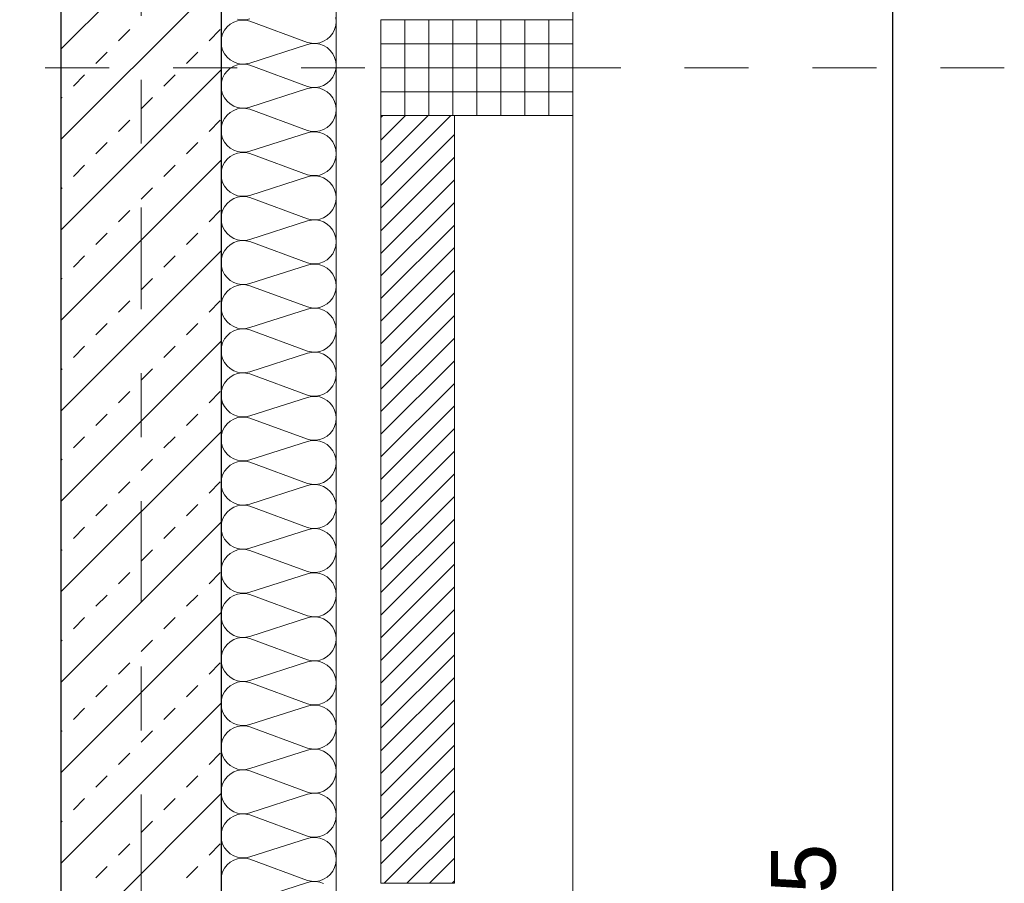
# Model space of a CAD drawing. Header units: metres. Extents: x -45.2 to 14.3, y -31.8 to 10.2.
# Tile 142 of 148: x -0.2 to 1.3, y -2.6 to -1.3. Entities that reach past the tile are written whole.
import ezdxf

# ---------------------------------------------------------------- set-up
doc = ezdxf.new("R2010")
doc.units = ezdxf.units.M
doc.header["$LTSCALE"] = 0.05
doc.linetypes.add('Achsen 01', pattern=[5.291531, 3.175, -1.058062, 0.352704, -0.705764])
doc.linetypes.add('Raster 01', pattern=[2, 1, -1])
for name, color, linetype, lineweight in [('013_Beton und Stahlbetonarbeiten-330 Außenwände', 7, 'Continuous', 25), ('014_Fassadenarbeiten-330 Betonfertigteile vertikal', 7, 'Continuous', 9), ('014_Fassadenarbeiten-330 Filtermauerwerk 11.5cm', 7, 'Continuous', 9), ('Bemaßung-Bemaßung', 7, 'Continuous', 9)]:
    doc.layers.add(name, color=color, linetype=linetype, lineweight=lineweight)
for name, color, linetype, lineweight, true_color in [('014_Fassadenarbeiten-000 Aufsicht Betonfertigteile', 7, 'Continuous', 9, 0xc0c0c0), ('014_Fassadenarbeiten-330 mineralische Dämmung', 7, 'Continuous', 9, 0x666666), ('AV1-Achsen', 1, 'Achsen 01', 18, 0xff0000), ('AV1-Raster', 7, 'Raster 01', 9, 0xa6a6a6)]:
    doc.layers.add(name, color=color, linetype=linetype, lineweight=lineweight, true_color=true_color)
doc.styles.add('Arial', font='arial.ttf')

msp = doc.modelspace()

# ---------------------------------------------------------------- linework, layer by layer
at = {"layer": '013_Beton und Stahlbetonarbeiten-330 Außenwände', "color": 251, "linetype": 'Continuous', "lineweight": 13, "true_color": 0x4c4c4c}
for p, q in [((0.125, -1.0706), (-0.125, -1.3206)), ((0.125, -1.212), (-0.125, -1.462)), ((-0.0354, -1.3081), (-0.0177, -1.2905)), ((0.1061, -1.3081), (0.1237, -1.2905)), ((-0.0707, -1.3435), (-0.053, -1.3258)), ((0.0707, -1.3435), (0.0884, -1.3258)), ((0.125, -1.3534), (-0.125, -1.6034)), ((-0.1061, -1.3789), (-0.0884, -1.3612)), ((0.0354, -1.3789), (0.053, -1.3612)), ((-0.125, -1.3978), (-0.1237, -1.3965)), ((0, -1.4142), (0.0177, -1.3965)), ((-0.0354, -1.4496), (-0.0177, -1.4319)), ((0.1061, -1.4496), (0.1237, -1.4319)), ((-0.0707, -1.4849), (-0.053, -1.4672)), ((0.0707, -1.4849), (0.0884, -1.4672)), ((0.125, -1.4948), (-0.125, -1.7448)), ((-0.1061, -1.5203), (-0.0884, -1.5026)), ((0.0354, -1.5203), (0.053, -1.5026)), ((-0.125, -1.5392), (-0.1237, -1.538)), ((0, -1.5556), (0.0177, -1.538)), ((-0.0354, -1.591), (-0.0177, -1.5733)), ((0.1061, -1.591), (0.1237, -1.5733)), ((-0.0707, -1.6263), (-0.053, -1.6087)), ((0.0707, -1.6263), (0.0884, -1.6087)), ((0.125, -1.6363), (-0.125, -1.8863)), ((-0.1061, -1.6617), (-0.0884, -1.644)), ((0.0354, -1.6617), (0.053, -1.644)), ((-0.125, -1.6806), (-0.1237, -1.6794)), ((0, -1.6971), (0.0177, -1.6794)), ((-0.0354, -1.7324), (-0.0177, -1.7147)), ((0.1061, -1.7324), (0.1237, -1.7147)), ((-0.0707, -1.7678), (-0.053, -1.7501)), ((0.0707, -1.7678), (0.0884, -1.7501)), ((0.125, -1.7777), (-0.125, -2.0277)), ((-0.1061, -1.8031), (-0.0884, -1.7854)), ((0.0354, -1.8031), (0.053, -1.7854)), ((-0.125, -1.8221), (-0.1237, -1.8208)), ((0, -1.8385), (0.0177, -1.8208)), ((-0.0354, -1.8738), (-0.0177, -1.8562)), ((0.1061, -1.8738), (0.1237, -1.8562)), ((-0.0707, -1.9092), (-0.053, -1.8915)), ((0.0707, -1.9092), (0.0884, -1.8915)), ((0.125, -1.9191), (-0.125, -2.1691)), ((-0.1061, -1.9445), (-0.0884, -1.9269)), ((0.0354, -1.9445), (0.053, -1.9269)), ((-0.125, -1.9635), (-0.1237, -1.9622)), ((0, -1.9799), (0.0177, -1.9622)), ((-0.0354, -2.0153), (-0.0177, -1.9976)), ((0.1061, -2.0153), (0.1237, -1.9976)), ((-0.0707, -2.0506), (-0.053, -2.0329)), ((0.0707, -2.0506), (0.0884, -2.0329)), ((0.125, -2.0605), (-0.125, -2.3105)), ((-0.1061, -2.086), (-0.0884, -2.0683)), ((0.0354, -2.086), (0.053, -2.0683)), ((-0.125, -2.1049), (-0.1237, -2.1036)), ((0, -2.1213), (0.0177, -2.1036)), ((-0.0354, -2.1567), (-0.0177, -2.139)), ((0.1061, -2.1567), (0.1237, -2.139)), ((-0.0707, -2.192), (-0.053, -2.1744)), ((0.0707, -2.192), (0.0884, -2.1744)), ((0.125, -2.2019), (-0.125, -2.4519)), ((-0.1061, -2.2274), (-0.0884, -2.2097)), ((0.0354, -2.2274), (0.053, -2.2097)), ((-0.125, -2.2463), (-0.1237, -2.2451)), ((0, -2.2627), (0.0177, -2.2451)), ((-0.0354, -2.2981), (-0.0177, -2.2804)), ((0.1061, -2.2981), (0.1237, -2.2804)), ((-0.0707, -2.3335), (-0.053, -2.3158)), ((0.0707, -2.3335), (0.0884, -2.3158)), ((0.125, -2.3434), (-0.125, -2.5934)), ((-0.1061, -2.3688), (-0.0884, -2.3511)), ((0.0354, -2.3688), (0.053, -2.3511)), ((-0.125, -2.3877), (-0.1237, -2.3865)), ((0, -2.4042), (0.0177, -2.3865)), ((-0.0354, -2.4395), (-0.0177, -2.4218)), ((0.1061, -2.4395), (0.1237, -2.4218)), ((-0.0707, -2.4749), (-0.053, -2.4572)), ((0.0707, -2.4749), (0.0884, -2.4572)), ((0.125, -2.4848), (-0.125, -2.7348)), ((-0.1061, -2.5102), (-0.0884, -2.4926)), ((0.0354, -2.5102), (0.053, -2.4926)), ((-0.125, -2.5292), (-0.1237, -2.5279)), ((0, -2.5456), (0.0177, -2.5279)), ((-0.0354, -2.5809), (-0.0177, -2.5633)), ((0.1061, -2.5809), (0.1237, -2.5633)), ((-0.0707, -2.6163), (-0.053, -2.5986)), ((0.0707, -2.6163), (0.0884, -2.5986))]:
    msp.add_line(p, q, dxfattribs=at)
at = {"layer": '013_Beton und Stahlbetonarbeiten-330 Außenwände'}
msp.add_lwpolyline([(-0.125, -5.525), (-0.125, 0.125), (0.125, 0.125), (0.125, -5.525)], close=True, dxfattribs=at)
at = {"layer": '014_Fassadenarbeiten-000 Aufsicht Betonfertigteile'}
msp.add_lwpolyline([(0.305, -21.905), (0.305, 0.305), (0.675, 0.675), (0.675, -22.275)], close=True, dxfattribs=at)
at = {"layer": '014_Fassadenarbeiten-330 Betonfertigteile vertikal', "color": 8, "linetype": 'Continuous', "lineweight": 9, "true_color": 0x808080}
for p, q in [((0.4125, -1.275), (0.4125, -1.425)), ((0.45, -1.275), (0.45, -1.425)), ((0.4875, -1.275), (0.4875, -1.425)), ((0.525, -1.275), (0.525, -1.425)), ((0.5625, -1.275), (0.5625, -1.425)), ((0.6, -1.275), (0.6, -1.425)), ((0.6375, -1.275), (0.6375, -1.425))]:
    msp.add_line(p, q, dxfattribs=at)
at = {"layer": '014_Fassadenarbeiten-330 Betonfertigteile vertikal', "color": 8, "linetype": 'Continuous', "lineweight": 13, "true_color": 0x808080}
for p, q in [((0.375, -1.3125), (0.675, -1.3125)), ((0.375, -1.35), (0.675, -1.35)), ((0.375, -1.3875), (0.675, -1.3875))]:
    msp.add_line(p, q, dxfattribs=at)
at = {"layer": '014_Fassadenarbeiten-330 Betonfertigteile vertikal'}
msp.add_lwpolyline([(0.675, -1.275), (0.675, -1.425), (0.375, -1.425), (0.375, -1.275)], close=True, dxfattribs=at)
at = {"layer": '014_Fassadenarbeiten-330 Filtermauerwerk 11.5cm', "color": 8, "linetype": 'Continuous', "lineweight": 9, "true_color": 0x808080}
for p, q in [((0.375, -1.4281), (0.3781, -1.425)), ((0.375, -1.4635), (0.4135, -1.425)), ((0.375, -1.4988), (0.4488, -1.425)), ((0.375, -1.5342), (0.4842, -1.425)), ((0.375, -1.5695), (0.49, -1.4545)), ((0.375, -1.6049), (0.49, -1.4899)), ((0.375, -1.6403), (0.49, -1.5253)), ((0.375, -1.6756), (0.49, -1.5606)), ((0.375, -1.711), (0.49, -1.596)), ((0.375, -1.7463), (0.49, -1.6313)), ((0.375, -1.7817), (0.49, -1.6667)), ((0.375, -1.817), (0.49, -1.702)), ((0.375, -1.8524), (0.49, -1.7374)), ((0.375, -1.8877), (0.49, -1.7727)), ((0.375, -1.9231), (0.49, -1.8081)), ((0.375, -1.9585), (0.49, -1.8435)), ((0.375, -1.9938), (0.49, -1.8788)), ((0.375, -2.0292), (0.49, -1.9142)), ((0.375, -2.0645), (0.49, -1.9495)), ((0.375, -2.0999), (0.49, -1.9849)), ((0.375, -2.1352), (0.49, -2.0202)), ((0.375, -2.1706), (0.49, -2.0556)), ((0.375, -2.2059), (0.49, -2.0909)), ((0.375, -2.2413), (0.49, -2.1263)), ((0.375, -2.2767), (0.49, -2.1617)), ((0.375, -2.312), (0.49, -2.197)), ((0.375, -2.3474), (0.49, -2.2324)), ((0.375, -2.3827), (0.49, -2.2677)), ((0.375, -2.4181), (0.49, -2.3031)), ((0.375, -2.4534), (0.49, -2.3384)), ((0.375, -2.4888), (0.49, -2.3738)), ((0.375, -2.5241), (0.49, -2.4091)), ((0.375, -2.5595), (0.49, -2.4445)), ((0.375, -2.5948), (0.49, -2.4798)), ((0.3802, -2.625), (0.49, -2.5152)), ((0.4156, -2.625), (0.49, -2.5506)), ((0.4509, -2.625), (0.49, -2.5859)), ((0.4863, -2.625), (0.49, -2.6213))]:
    msp.add_line(p, q, dxfattribs=at)
at = {"layer": '014_Fassadenarbeiten-330 Filtermauerwerk 11.5cm'}
msp.add_lwpolyline([(0.49, -2.625), (0.375, -2.625), (0.375, -1.425), (0.49, -1.425)], close=True, dxfattribs=at)
at = {"layer": '014_Fassadenarbeiten-330 mineralische Dämmung'}
msp.add_lwpolyline([(0, 0.125), (0, 0.305), (0.305, 0.305), (0.305, -5.45), (0.125, -5.45), (0.125, 0.125)], close=True, dxfattribs=at)
for points in [[(0.1256, -2.6263), (0.125, -2.6199), (0.1256, -2.6134), (0.1274, -2.6072), (0.1303, -2.6015), (0.1343, -2.5963), (0.1392, -2.592), (0.1447, -2.5887), (0.1508, -2.5865), (0.1572, -2.5855), (0.1637, -2.5857), (0.17, -2.5871), (0.26, -2.6204), (0.26, -2.6204), (0.2663, -2.6218), (0.2728, -2.622), (0.2792, -2.6209), (0.2853, -2.6187), (0.2908, -2.6154), (0.2957, -2.6111), (0.2997, -2.606), (0.3026, -2.6003), (0.3044, -2.594), (0.305, -2.5876), (0.3044, -2.5811), (0.3026, -2.5749), (0.2997, -2.5692), (0.2957, -2.564), (0.2908, -2.5598), (0.2853, -2.5564), (0.2792, -2.5542), (0.2728, -2.5532), (0.2663, -2.5534), (0.26, -2.5548), (0.17, -2.5837), (0.17, -2.5837), (0.1637, -2.5851), (0.1572, -2.5853), (0.1508, -2.5843), (0.1447, -2.5821), (0.1392, -2.5788), (0.1343, -2.5745), (0.1303, -2.5694), (0.1274, -2.5636), (0.1256, -2.5574), (0.125, -2.5509), (0.1256, -2.5445), (0.1274, -2.5383), (0.1303, -2.5325), (0.1343, -2.5274), (0.1392, -2.5231), (0.1447, -2.5198), (0.1508, -2.5176), (0.1572, -2.5166), (0.1637, -2.5168), (0.17, -2.5182), (0.26, -2.5514), (0.26, -2.5514), (0.2663, -2.5528), (0.2728, -2.553), (0.2792, -2.552), (0.2853, -2.5498), (0.2908, -2.5465), (0.2957, -2.5422), (0.2997, -2.5371), (0.3026, -2.5313), (0.3044, -2.5251), (0.305, -2.5186), (0.3044, -2.5122), (0.3026, -2.506), (0.2997, -2.5002), (0.2957, -2.4951), (0.2908, -2.4908), (0.2853, -2.4875), (0.2792, -2.4853), (0.2728, -2.4843), (0.2663, -2.4845), (0.26, -2.4859), (0.17, -2.5148), (0.17, -2.5148), (0.1637, -2.5162), (0.1572, -2.5164), (0.1508, -2.5153), (0.1447, -2.5131), (0.1392, -2.5098), (0.1343, -2.5056), (0.1303, -2.5004), (0.1274, -2.4947), (0.1256, -2.4884), (0.125, -2.482), (0.1256, -2.4756), (0.1274, -2.4693), (0.1303, -2.4636), (0.1343, -2.4584), (0.1392, -2.4542), (0.1447, -2.4509), (0.1508, -2.4486), (0.1572, -2.4476), (0.1637, -2.4478), (0.17, -2.4492), (0.26, -2.4825), (0.26, -2.4825), (0.2663, -2.4839), (0.2728, -2.4841), (0.2792, -2.483), (0.2853, -2.4808), (0.2908, -2.4775), (0.2957, -2.4733), (0.2997, -2.4681), (0.3026, -2.4624), (0.3044, -2.4561), (0.305, -2.4497), (0.3044, -2.4433), (0.3026, -2.437), (0.2997, -2.4313), (0.2957, -2.4261), (0.2908, -2.4219), (0.2853, -2.4186), (0.2792, -2.4164), (0.2728, -2.4153), (0.2663, -2.4155), (0.26, -2.4169), (0.17, -2.4458), (0.17, -2.4458), (0.1637, -2.4472), (0.1572, -2.4474), (0.1508, -2.4464), (0.1447, -2.4442), (0.1392, -2.4409), (0.1343, -2.4366), (0.1303, -2.4315), (0.1274, -2.4257), (0.1256, -2.4195), (0.125, -2.4131), (0.1256, -2.4066), (0.1274, -2.4004), (0.1303, -2.3946), (0.1343, -2.3895), (0.1392, -2.3852), (0.1447, -2.3819), (0.1508, -2.3797), (0.1572, -2.3787), (0.1637, -2.3789), (0.17, -2.3803), (0.26, -2.4135), (0.26, -2.4135), (0.2663, -2.4149), (0.2728, -2.4151), (0.2792, -2.4141), (0.2853, -2.4119), (0.2908, -2.4086), (0.2957, -2.4043), (0.2997, -2.3992), (0.3026, -2.3934), (0.3044, -2.3872), (0.305, -2.3808), (0.3044, -2.3743), (0.3026, -2.3681), (0.2997, -2.3623), (0.2957, -2.3572), (0.2908, -2.3529), (0.2853, -2.3496), (0.2792, -2.3474), (0.2728, -2.3464), (0.2663, -2.3466), (0.26, -2.348), (0.17, -2.3769), (0.17, -2.3769), (0.1637, -2.3783), (0.1572, -2.3785), (0.1508, -2.3775), (0.1447, -2.3753), (0.1392, -2.372), (0.1343, -2.3677), (0.1303, -2.3625), (0.1274, -2.3568), (0.1256, -2.3506), (0.125, -2.3441), (0.1256, -2.3377), (0.1274, -2.3314), (0.1303, -2.3257), (0.1343, -2.3206), (0.1392, -2.3163), (0.1447, -2.313), (0.1508, -2.3108), (0.1572, -2.3097), (0.1637, -2.3099), (0.17, -2.3113), (0.26, -2.3446), (0.26, -2.3446), (0.2663, -2.346), (0.2728, -2.3462), (0.2792, -2.3452), (0.2853, -2.343), (0.2908, -2.3396), (0.2957, -2.3354), (0.2997, -2.3302), (0.3026, -2.3245), (0.3044, -2.3183), (0.305, -2.3118), (0.3044, -2.3054), (0.3026, -2.2991), (0.2997, -2.2934), (0.2957, -2.2883), (0.2908, -2.284), (0.2853, -2.2807), (0.2792, -2.2785), (0.2728, -2.2774), (0.2663, -2.2776), (0.26, -2.279), (0.17, -2.3079), (0.17, -2.3079), (0.1637, -2.3093), (0.1572, -2.3095), (0.1508, -2.3085), (0.1447, -2.3063), (0.1392, -2.303), (0.1343, -2.2987), (0.1303, -2.2936), (0.1274, -2.2878), (0.1256, -2.2816), (0.125, -2.2752), (0.1256, -2.2687), (0.1274, -2.2625), (0.1303, -2.2567), (0.1343, -2.2516), (0.1392, -2.2473), (0.1447, -2.244), (0.1508, -2.2418), (0.1572, -2.2408), (0.1637, -2.241), (0.17, -2.2424), (0.26, -2.2756), (0.26, -2.2756), (0.2663, -2.277), (0.2728, -2.2772), (0.2792, -2.2762), (0.2853, -2.274), (0.2908, -2.2707), (0.2957, -2.2664), (0.2997, -2.2613), (0.3026, -2.2555), (0.3044, -2.2493), (0.305, -2.2429), (0.3044, -2.2364), (0.3026, -2.2302), (0.2997, -2.2244), (0.2957, -2.2193), (0.2908, -2.215), (0.2853, -2.2117), (0.2792, -2.2095), (0.2728, -2.2085), (0.2663, -2.2087), (0.26, -2.2101), (0.17, -2.239), (0.17, -2.239), (0.1637, -2.2404), (0.1572, -2.2406), (0.1508, -2.2396), (0.1447, -2.2374), (0.1392, -2.2341), (0.1343, -2.2298), (0.1303, -2.2247), (0.1274, -2.2189), (0.1256, -2.2127), (0.125, -2.2062), (0.1256, -2.1998), (0.1274, -2.1936), (0.1303, -2.1878), (0.1343, -2.1827), (0.1392, -2.1784), (0.1447, -2.1751), (0.1508, -2.1729), (0.1572, -2.1718), (0.1637, -2.172), (0.17, -2.1734), (0.26, -2.2067), (0.26, -2.2067), (0.2663, -2.2081), (0.2728, -2.2083), (0.2792, -2.2073), (0.2853, -2.2051), (0.2908, -2.2018), (0.2957, -2.1975), (0.2997, -2.1924), (0.3026, -2.1866), (0.3044, -2.1804), (0.305, -2.1739), (0.3044, -2.1675), (0.3026, -2.1613), (0.2997, -2.1555), (0.2957, -2.1504), (0.2908, -2.1461), (0.2853, -2.1428), (0.2792, -2.1406), (0.2728, -2.1395), (0.2663, -2.1397), (0.26, -2.1411), (0.17, -2.1701), (0.17, -2.1701), (0.1637, -2.1715), (0.1572, -2.1716), (0.1508, -2.1706), (0.1447, -2.1684), (0.1392, -2.1651), (0.1343, -2.1608), (0.1303, -2.1557), (0.1274, -2.1499), (0.1256, -2.1437), (0.125, -2.1373), (0.1256, -2.1308), (0.1274, -2.1246), (0.1303, -2.1188), (0.1343, -2.1137), (0.1392, -2.1094), (0.1447, -2.1061), (0.1508, -2.1039), (0.1572, -2.1029), (0.1637, -2.1031), (0.17, -2.1045), (0.26, -2.1378), (0.26, -2.1378), (0.2663, -2.1392), (0.2728, -2.1393), (0.2792, -2.1383), (0.2853, -2.1361), (0.2908, -2.1328), (0.2957, -2.1285), (0.2997, -2.1234), (0.3026, -2.1176), (0.3044, -2.1114), (0.305, -2.105), (0.3044, -2.0985), (0.3026, -2.0923), (0.2997, -2.0865), (0.2957, -2.0814), (0.2908, -2.0771), (0.2853, -2.0738), (0.2792, -2.0716), (0.2728, -2.0706), (0.2663, -2.0708), (0.26, -2.0722), (0.17, -2.1011), (0.17, -2.1011), (0.1637, -2.1025), (0.1572, -2.1027), (0.1508, -2.1017), (0.1447, -2.0995), (0.1392, -2.0962), (0.1343, -2.0919), (0.1303, -2.0868), (0.1274, -2.081), (0.1256, -2.0748), (0.125, -2.0683), (0.1256, -2.0619), (0.1274, -2.0557), (0.1303, -2.0499), (0.1343, -2.0448), (0.1392, -2.0405), (0.1447, -2.0372), (0.1508, -2.035), (0.1572, -2.034), (0.1637, -2.0341), (0.17, -2.0355), (0.26, -2.0688), (0.26, -2.0688), (0.2663, -2.0702), (0.2728, -2.0704), (0.2792, -2.0694), (0.2853, -2.0672), (0.2908, -2.0639), (0.2957, -2.0596), (0.2997, -2.0545), (0.3026, -2.0487), (0.3044, -2.0425), (0.305, -2.036), (0.3044, -2.0296), (0.3026, -2.0234), (0.2997, -2.0176), (0.2957, -2.0125), (0.2908, -2.0082), (0.2853, -2.0049), (0.2792, -2.0027), (0.2728, -2.0017), (0.2663, -2.0018), (0.26, -2.0032), (0.17, -2.0322), (0.17, -2.0322), (0.1637, -2.0336), (0.1572, -2.0338), (0.1508, -2.0327), (0.1447, -2.0305), (0.1392, -2.0272), (0.1343, -2.0229), (0.1303, -2.0178), (0.1274, -2.0121), (0.1256, -2.0058), (0.125, -1.9994), (0.1256, -1.9929), (0.1274, -1.9867), (0.1303, -1.9809), (0.1343, -1.9758), (0.1392, -1.9715), (0.1447, -1.9682), (0.1508, -1.966), (0.1572, -1.965), (0.1637, -1.9652), (0.17, -1.9666), (0.26, -1.9999), (0.26, -1.9999), (0.2663, -2.0013), (0.2728, -2.0015), (0.2792, -2.0004), (0.2853, -1.9982), (0.2908, -1.9949), (0.2957, -1.9906), (0.2997, -1.9855), (0.3026, -1.9797), (0.3044, -1.9735), (0.305, -1.9671), (0.3044, -1.9606), (0.3026, -1.9544), (0.2997, -1.9487), (0.2957, -1.9435), (0.2908, -1.9392), (0.2853, -1.9359), (0.2792, -1.9337), (0.2728, -1.9327), (0.2663, -1.9329), (0.26, -1.9343), (0.17, -1.9632), (0.17, -1.9632), (0.1637, -1.9646), (0.1572, -1.9648), (0.1508, -1.9638), (0.1447, -1.9616), (0.1392, -1.9583), (0.1343, -1.954), (0.1303, -1.9489), (0.1274, -1.9431), (0.1256, -1.9369), (0.125, -1.9304), (0.1256, -1.924), (0.1274, -1.9178), (0.1303, -1.912), (0.1343, -1.9069), (0.1392, -1.9026), (0.1447, -1.8993), (0.1508, -1.8971), (0.1572, -1.8961), (0.1637, -1.8963), (0.17, -1.8977), (0.26, -1.9309), (0.26, -1.9309), (0.2663, -1.9323), (0.2728, -1.9325), (0.2792, -1.9315), (0.2853, -1.9293), (0.2908, -1.926), (0.2957, -1.9217), (0.2997, -1.9166), (0.3026, -1.9108), (0.3044, -1.9046), (0.305, -1.8981), (0.3044, -1.8917), (0.3026, -1.8855), (0.2997, -1.8797), (0.2957, -1.8746), (0.2908, -1.8703), (0.2853, -1.867), (0.2792, -1.8648), (0.2728, -1.8638), (0.2663, -1.864), (0.26, -1.8654), (0.17, -1.8943), (0.17, -1.8943), (0.1637, -1.8957), (0.1572, -1.8959), (0.1508, -1.8948), (0.1447, -1.8926), (0.1392, -1.8893), (0.1343, -1.8851), (0.1303, -1.8799), (0.1274, -1.8742), (0.1256, -1.8679), (0.125, -1.8615), (0.1256, -1.855), (0.1274, -1.8488), (0.1303, -1.8431), (0.1343, -1.8379), (0.1392, -1.8337), (0.1447, -1.8303), (0.1508, -1.8281), (0.1572, -1.8271), (0.1637, -1.8273), (0.17, -1.8287), (0.26, -1.862), (0.26, -1.862), (0.2663, -1.8634), (0.2728, -1.8636), (0.2792, -1.8625), (0.2853, -1.8603), (0.2908, -1.857), (0.2957, -1.8527), (0.2997, -1.8476), (0.3026, -1.8419), (0.3044, -1.8356), (0.305, -1.8292), (0.3044, -1.8228), (0.3026, -1.8165), (0.2997, -1.8108), (0.2957, -1.8056), (0.2908, -1.8014), (0.2853, -1.7981), (0.2792, -1.7959), (0.2728, -1.7948), (0.2663, -1.795), (0.26, -1.7964), (0.17, -1.8253), (0.17, -1.8253), (0.1637, -1.8267), (0.1572, -1.8269), (0.1508, -1.8259), (0.1447, -1.8237), (0.1392, -1.8204), (0.1343, -1.8161), (0.1303, -1.811), (0.1274, -1.8052), (0.1256, -1.799), (0.125, -1.7926), (0.1256, -1.7861), (0.1274, -1.7799), (0.1303, -1.7741), (0.1343, -1.769), (0.1392, -1.7647), (0.1447, -1.7614), (0.1508, -1.7592), (0.1572, -1.7582), (0.1637, -1.7584), (0.17, -1.7598), (0.26, -1.793), (0.26, -1.793), (0.2663, -1.7944), (0.2728, -1.7946), (0.2792, -1.7936), (0.2853, -1.7914), (0.2908, -1.7881), (0.2957, -1.7838), (0.2997, -1.7787), (0.3026, -1.7729), (0.3044, -1.7667), (0.305, -1.7603), (0.3044, -1.7538), (0.3026, -1.7476), (0.2997, -1.7418), (0.2957, -1.7367), (0.2908, -1.7324), (0.2853, -1.7291), (0.2792, -1.7269), (0.2728, -1.7259), (0.2663, -1.7261), (0.26, -1.7275), (0.17, -1.7564), (0.17, -1.7564), (0.1637, -1.7578), (0.1572, -1.758), (0.1508, -1.757), (0.1447, -1.7548), (0.1392, -1.7514), (0.1343, -1.7472), (0.1303, -1.742), (0.1274, -1.7363), (0.1256, -1.7301), (0.125, -1.7236), (0.1256, -1.7172), (0.1274, -1.7109), (0.1303, -1.7052), (0.1343, -1.7), (0.1392, -1.6958), (0.1447, -1.6925), (0.1508, -1.6903), (0.1572, -1.6892), (0.1637, -1.6894), (0.17, -1.6908), (0.26, -1.7241), (0.26, -1.7241), (0.2663, -1.7255), (0.2728, -1.7257), (0.2792, -1.7247), (0.2853, -1.7224), (0.2908, -1.7191), (0.2957, -1.7149), (0.2997, -1.7097), (0.3026, -1.704), (0.3044, -1.6978), (0.305, -1.6913), (0.3044, -1.6849), (0.3026, -1.6786), (0.2997, -1.6729), (0.2957, -1.6678), (0.2908, -1.6635), (0.2853, -1.6602), (0.2792, -1.658), (0.2728, -1.6569), (0.2663, -1.6571), (0.26, -1.6585), (0.17, -1.6874), (0.17, -1.6874), (0.1637, -1.6888), (0.1572, -1.689), (0.1508, -1.688), (0.1447, -1.6858), (0.1392, -1.6825), (0.1343, -1.6782), (0.1303, -1.6731), (0.1274, -1.6673), (0.1256, -1.6611), (0.125, -1.6547), (0.1256, -1.6482), (0.1274, -1.642), (0.1303, -1.6362), (0.1343, -1.6311), (0.1392, -1.6268), (0.1447, -1.6235), (0.1508, -1.6213), (0.1572, -1.6203), (0.1637, -1.6205), (0.17, -1.6219), (0.26, -1.6551), (0.26, -1.6551), (0.2663, -1.6565), (0.2728, -1.6567), (0.2792, -1.6557), (0.2853, -1.6535), (0.2908, -1.6502), (0.2957, -1.6459), (0.2997, -1.6408), (0.3026, -1.635), (0.3044, -1.6288), (0.305, -1.6224), (0.3044, -1.6159), (0.3026, -1.6097), (0.2997, -1.6039), (0.2957, -1.5988), (0.2908, -1.5945), (0.2853, -1.5912), (0.2792, -1.589), (0.2728, -1.588), (0.2663, -1.5882), (0.26, -1.5896), (0.17, -1.6185), (0.17, -1.6185), (0.1637, -1.6199), (0.1572, -1.6201), (0.1508, -1.6191), (0.1447, -1.6169), (0.1392, -1.6136), (0.1343, -1.6093), (0.1303, -1.6042), (0.1274, -1.5984), (0.1256, -1.5922), (0.125, -1.5857), (0.1256, -1.5793), (0.1274, -1.5731), (0.1303, -1.5673), (0.1343, -1.5622), (0.1392, -1.5579), (0.1447, -1.5546), (0.1508, -1.5524), (0.1572, -1.5513), (0.1637, -1.5515), (0.17, -1.5529), (0.26, -1.5862), (0.26, -1.5862), (0.2663, -1.5876), (0.2728, -1.5878), (0.2792, -1.5868), (0.2853, -1.5846), (0.2908, -1.5813), (0.2957, -1.577), (0.2997, -1.5718), (0.3026, -1.5661), (0.3044, -1.5599), (0.305, -1.5534), (0.3044, -1.547), (0.3026, -1.5408), (0.2997, -1.535), (0.2957, -1.5299), (0.2908, -1.5256), (0.2853, -1.5223), (0.2792, -1.5201), (0.2728, -1.519), (0.2663, -1.5192), (0.26, -1.5206), (0.17, -1.5496), (0.17, -1.5496), (0.1637, -1.551), (0.1572, -1.5511), (0.1508, -1.5501), (0.1447, -1.5479), (0.1392, -1.5446), (0.1343, -1.5403), (0.1303, -1.5352), (0.1274, -1.5294), (0.1256, -1.5232), (0.125, -1.5168), (0.1256, -1.5103), (0.1274, -1.5041), (0.1303, -1.4983), (0.1343, -1.4932), (0.1392, -1.4889), (0.1447, -1.4856), (0.1508, -1.4834), (0.1572, -1.4824), (0.1637, -1.4826), (0.17, -1.484), (0.26, -1.5173), (0.26, -1.5173), (0.2663, -1.5187), (0.2728, -1.5188), (0.2792, -1.5178), (0.2853, -1.5156), (0.2908, -1.5123), (0.2957, -1.508), (0.2997, -1.5029), (0.3026, -1.4971), (0.3044, -1.4909), (0.305, -1.4845), (0.3044, -1.478), (0.3026, -1.4718), (0.2997, -1.466), (0.2957, -1.4609), (0.2908, -1.4566), (0.2853, -1.4533), (0.2792, -1.4511), (0.2728, -1.4501), (0.2663, -1.4503), (0.26, -1.4517), (0.17, -1.4806), (0.17, -1.4806), (0.1637, -1.482), (0.1572, -1.4822), (0.1508, -1.4812), (0.1447, -1.479), (0.1392, -1.4757), (0.1343, -1.4714), (0.1303, -1.4663), (0.1274, -1.4605), (0.1256, -1.4543), (0.125, -1.4478), (0.1256, -1.4414), (0.1274, -1.4352), (0.1303, -1.4294), (0.1343, -1.4243), (0.1392, -1.42), (0.1447, -1.4167), (0.1508, -1.4145), (0.1572, -1.4135), (0.1637, -1.4136), (0.17, -1.415), (0.26, -1.4483), (0.26, -1.4483), (0.2663, -1.4497), (0.2728, -1.4499), (0.2792, -1.4489), (0.2853, -1.4467), (0.2908, -1.4434), (0.2957, -1.4391), (0.2997, -1.434), (0.3026, -1.4282), (0.3044, -1.422), (0.305, -1.4155), (0.3044, -1.4091), (0.3026, -1.4029), (0.2997, -1.3971), (0.2957, -1.392), (0.2908, -1.3877), (0.2853, -1.3844), (0.2792, -1.3822), (0.2728, -1.3812), (0.2663, -1.3813), (0.26, -1.3827), (0.17, -1.4117), (0.17, -1.4117), (0.1637, -1.4131), (0.1572, -1.4133), (0.1508, -1.4122), (0.1447, -1.41), (0.1392, -1.4067), (0.1343, -1.4024), (0.1303, -1.3973), (0.1274, -1.3915), (0.1256, -1.3853), (0.125, -1.3789), (0.1256, -1.3724), (0.1274, -1.3662), (0.1303, -1.3604), (0.1343, -1.3553), (0.1392, -1.351), (0.1447, -1.3477), (0.1508, -1.3455), (0.1572, -1.3445), (0.1637, -1.3447), (0.17, -1.3461), (0.26, -1.3794), (0.26, -1.3794), (0.2663, -1.3808), (0.2728, -1.381), (0.2792, -1.3799), (0.2853, -1.3777), (0.2908, -1.3744), (0.2957, -1.3701), (0.2997, -1.365), (0.3026, -1.3592), (0.3044, -1.353), (0.305, -1.3466), (0.3044, -1.3401), (0.3026, -1.3339), (0.2997, -1.3281), (0.2957, -1.323), (0.2908, -1.3187), (0.2853, -1.3154), (0.2792, -1.3132), (0.2728, -1.3122), (0.2663, -1.3124), (0.26, -1.3138), (0.17, -1.3427), (0.17, -1.3427), (0.1637, -1.3441), (0.1572, -1.3443), (0.1508, -1.3433), (0.1447, -1.3411), (0.1392, -1.3378), (0.1343, -1.3335), (0.1303, -1.3284), (0.1274, -1.3226), (0.1256, -1.3164), (0.125, -1.3099), (0.1256, -1.3035), (0.1274, -1.2973), (0.1303, -1.2915), (0.1343, -1.2864), (0.1392, -1.2821), (0.1447, -1.2788), (0.1508, -1.2766), (0.1572, -1.2756), (0.1637, -1.2758), (0.17, -1.2772), (0.26, -1.3104), (0.26, -1.3104), (0.2663, -1.3118), (0.2728, -1.312), (0.2792, -1.311), (0.2853, -1.3088), (0.2908, -1.3055), (0.2957, -1.3012), (0.2997, -1.2961), (0.3026, -1.2903), (0.3044, -1.2841), (0.305, -1.2776), (0.3044, -1.2712)], [(0.17, -1.2738), (0.1637, -1.2752), (0.1572, -1.2754), (0.1508, -1.2743)], [(0.2853, -2.6254), (0.2792, -2.6232), (0.2728, -2.6222), (0.2663, -2.6224), (0.26, -2.6237), (0.17, -2.6527)]]:
    msp.add_lwpolyline(points, dxfattribs=at)
at = {"layer": 'AV1-Achsen'}
msp.add_line((0, -26.5), (0, 4.9), dxfattribs=at)
at = {"layer": 'AV1-Raster'}
msp.add_line((1.35, -1.35), (-40.5, -1.35), dxfattribs=at)
at = {"layer": 'Bemaßung-Bemaßung', "color": 0, "linetype": 'Continuous', "lineweight": -2}
msp.add_line((1.175, -0.1957), (1.175, -5.2043), dxfattribs=at)
at = {"layer": 'Defpoints', "color": 0, "lineweight": 0}
for p, q in [((0.675, -1.425), (0.675, -1.425)), ((0.675, -1.425), (0.675, -1.425)), ((0.675, -2.625), (0.675, -2.625)), ((0.675, -2.625), (0.675, -2.625))]:
    msp.add_line(p, q, dxfattribs=at)

# ---------------------------------------------------------------- texts
at = {"layer": 'Bemaßung-Bemaßung', "color": 0, "insert": (1.1048, -2.8372), "char_height": 0.10087, "attachment_point": 7, "rotation": 90, "style": 'Arial'}
msp.add_mtext('5,15', dxfattribs=at)

doc.saveas('drawing.dxf')
